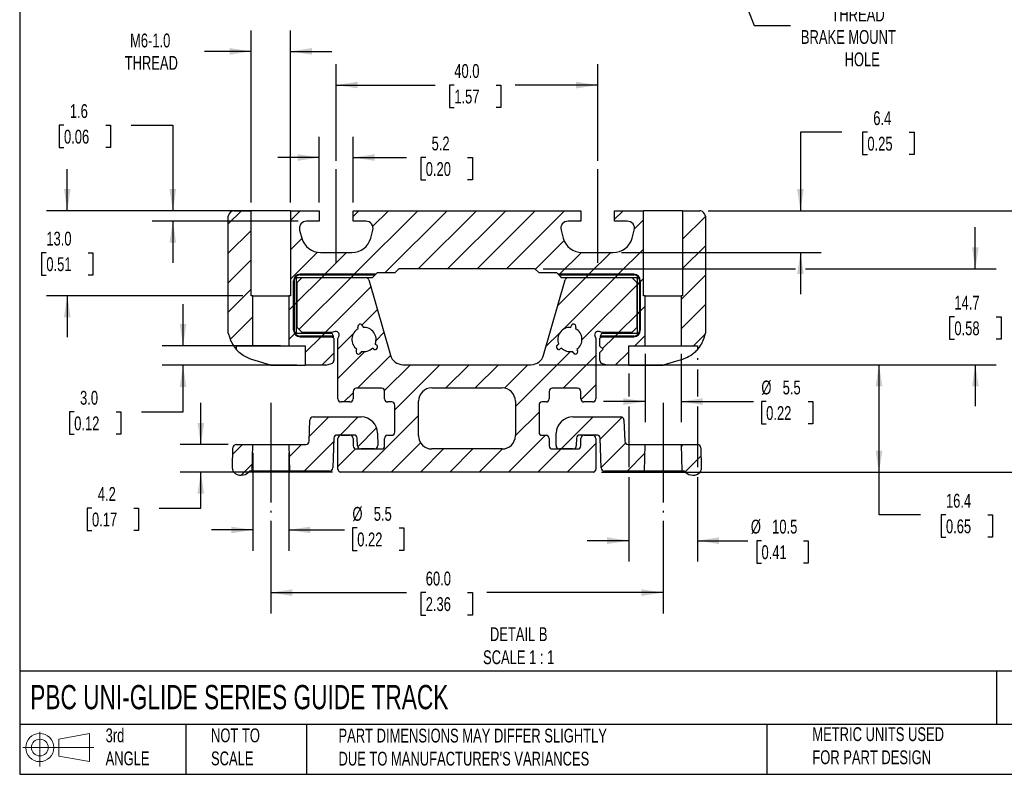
# Model space of a CAD drawing. Header units: millimetres. Extents: x 25 to 1092, y 25 to 838.
# Tile 1 of 6: x 25 to 628, y 25 to 487. Entities that reach past the tile are written whole.
import ezdxf

# ---------------------------------------------------------------- set-up
doc = ezdxf.new("R2010")
doc.units = ezdxf.units.MM
doc.header["$LTSCALE"] = 4
doc.linetypes.add('SLD-Center', pattern=[19.05, 15.24, -1.27, 1.27, -1.27])
doc.linetypes.add('SLD-Solid', pattern=[0])
for name, color, linetype in [('CENTER', 40, 'SLD-Center'), ('HATCH', 6, 'SLD-Solid'), ('SLD-DEFPOINTS', 7, 'Continuous')]:
    doc.layers.add(name, color=color, linetype=linetype)
doc.layers.add('DIMENSIONS', color=140, linetype='SLD-Solid', lineweight=25)
doc.layers.add('TEXT', color=140, linetype='SLD-Solid', lineweight=25)
doc.styles.add('SLDTEXTSTYLE0', font='TXT', dxfattribs={"width": 0.7})
doc.dimstyles.new('SLDDIMSTYLE0', dxfattribs={"dimtxt": 8.632031, "dimasz": 13.208, "dimexe": 0, "dimexo": 0.0625, "dimgap": 2.158008, "dimtad": 0, "dimtih": 1, "dimtoh": 1, "dimrnd": 1e-09, "dimzin": 12, "dimdsep": 46, "dimtxsty": 'SLDTEXTSTYLE0', "dimsah": 1, "dimcen": 0, "dimadec": 0, "dimazin": 3, "dimtfac": 1, "dimtofl": 0, "dimtmove": 0, "dimatfit": 3, "dimfxl": 0, "dimfrac": 2, "dimtolj": 1, "dimtzin": 12, "dimarcsym": 0})
doc.dimstyles.new('SLDDIMSTYLE5', dxfattribs={"dimtxt": 8.632031, "dimasz": 13.208, "dimexe": 0, "dimexo": 0.0625, "dimgap": 2.158008, "dimtad": 0, "dimtih": 1, "dimtoh": 1, "dimlfac": 0.25, "dimrnd": 1e-09, "dimzin": 12, "dimdsep": 46, "dimtxsty": 'SLDTEXTSTYLE0', "dimsah": 1, "dimcen": 0.09, "dimadec": 0, "dimazin": 3, "dimtfac": 1, "dimtmove": 0, "dimatfit": 0, "dimfxl": 0, "dimfrac": 2, "dimtolj": 1, "dimtzin": 12, "dimarcsym": 0})
doc.dimstyles.new('SLDDIMSTYLE6', dxfattribs={"dimtxt": 8.632031, "dimasz": 13.208, "dimexe": 0, "dimexo": 0.0625, "dimgap": 2.158008, "dimtad": 0, "dimtih": 1, "dimtoh": 1, "dimlfac": 0.25, "dimrnd": 1e-09, "dimzin": 4, "dimdsep": 46, "dimtxsty": 'SLDTEXTSTYLE0', "dimsah": 1, "dimcen": 0.09, "dimadec": 0, "dimazin": 1, "dimtfac": 1, "dimtofl": 0, "dimtmove": 0, "dimatfit": 3, "dimfxl": 0, "dimfrac": 2, "dimtolj": 1, "dimtzin": 12, "dimarcsym": 0})
doc.dimstyles.new('SLDDIMSTYLE7', dxfattribs={"dimtxt": 8.632031, "dimasz": 13.208, "dimexe": 0, "dimexo": 0.0625, "dimgap": 2.158008, "dimtad": 0, "dimtih": 1, "dimtoh": 1, "dimlfac": 0.25, "dimrnd": 1e-09, "dimzin": 4, "dimdsep": 46, "dimtxsty": 'SLDTEXTSTYLE0', "dimsah": 1, "dimcen": 0.09, "dimadec": 0, "dimazin": 1, "dimtfac": 1, "dimtmove": 0, "dimatfit": 0, "dimfxl": 0, "dimfrac": 2, "dimtolj": 1, "dimtzin": 12, "dimarcsym": 0})
doc.dimstyles.new('SLDDIMSTYLE8', dxfattribs={"dimtxt": 8.632031, "dimasz": 13.208, "dimexe": 0, "dimexo": 0.0625, "dimgap": 2.158008, "dimtad": 0, "dimtih": 1, "dimtoh": 1, "dimlfac": 0.25, "dimrnd": 1e-09, "dimzin": 12, "dimdsep": 46, "dimtxsty": 'SLDTEXTSTYLE0', "dimsah": 1, "dimcen": 0.09, "dimadec": 0, "dimazin": 3, "dimtfac": 1, "dimtofl": 0, "dimtmove": 0, "dimatfit": 3, "dimfxl": 0, "dimfrac": 2, "dimtolj": 1, "dimtzin": 12, "dimarcsym": 0})

# ---------------------------------------------------------------- blocks, each defined once
blk = doc.blocks.new('Block11')
at = {"color": 7, "linetype": 'SLD-Solid', "lineweight": 18}
for p, q in [((10.35, 21.24), (10.35, 0)), ((21.92, 16.67), (40.7, 20.13)), ((40.7, 20.13), (40.7, 2.93)), ((21.92, 6.38), (21.92, 16.67)), ((0, 11.53), (43.49, 11.53)), ((21.92, 6.38), (40.7, 2.93))]:
    blk.add_line(p, q, dxfattribs=at)
for radius in [8.6, 5.14]:
    blk.add_circle((10.35, 11.53), radius, dxfattribs=at)
blk = doc.blocks.new('Block12')
at = {"layer": 'SLD-DEFPOINTS'}
blk.add_blockref('Block11', (0, 0), dxfattribs=at)
blk = doc.blocks.new('_D')
at = {"layer": 'DIMENSIONS'}
for p, q in [((451.06, 544.22), (474.82, 483.58)), ((474.82, 483.58), (497.05, 483.58))]:
    blk.add_line(p, q, dxfattribs=at)
blk.add_solid([(451.06, 544.22), (453.98, 531.18), (457.77, 532.66)], dxfattribs=at)
at = {"layer": 'DIMENSIONS', "attachment_point": 1, "style": 'SLDTEXTSTYLE0'}
for s, insert, char_height in [('M5-0.8', (525.41, 508.21), 8.467), ('THREAD', (522.13, 494.49), 8.467), ('BRAKE MOUNT', (503.4, 480.77), 8.4667), ('HOLE', (530.16, 467.06), 8.467)]:
    blk.add_mtext(s, dxfattribs=dict(at, insert=insert, char_height=char_height))
blk = doc.blocks.new('SW_HATCH_0')
at = {"layer": 'HATCH', "color": 0}
for p, q in [((-49.01, 40.8), (-57.12, 32.69)), ((-13.08, 40.8), (-19.12, 34.76)), ((22.84, 40.8), (19.28, 37.24)), ((58.76, 40.8), (19.86, 1.9)), ((40.8, 40.8), (31.24, 31.24)), ((76.72, 40.8), (38.84, 2.92)), ((94.68, 40.8), (59.13, 5.25)), ((112.64, 40.8), (77.09, 5.25)), ((130.6, 40.8), (95.05, 5.25)), ((148.56, 40.8), (113.01, 5.25)), ((184.48, 40.8), (179.28, 35.6)), ((234.88, 37.32), (220.88, 23.32)), ((-1.52, 34.4), (-1.52, 34.4)), ((196.88, 35.24), (191.41, 29.77)), ((-43.12, 28.73), (-57.12, 14.73)), ((-12.14, 23.79), (-19.12, 16.8)), ((148.3, 22.57), (130.75, 5.03)), ((234.88, 19.36), (220.88, 5.36)), ((-2.6, 15.36), (-19.12, -1.16)), ((15.2, 15.2), (1.9, 1.9)), ((158.89, 15.21), (145.59, 1.9)), ((176.85, 15.2), (163.55, 1.9)), ((196.88, 17.28), (181.51, 1.9)), ((-43.12, 10.76), (-57.12, -3.24)), ((0, 0), (-15.02, -15.02)), ((17.96, 0), (-13.9, -31.86)), ((1.5, 1.5), (0, 0)), ((1.9, 1.9), (1.5, 1.5)), ((19.46, 1.5), (17.96, 0)), ((19.86, 1.9), (19.46, 1.5)), ((161.64, 0), (144.47, -17.17)), ((145.18, 1.5), (145.15, 1.46)), ((145.59, 1.9), (145.18, 1.5)), ((179.61, 0), (147.8, -31.81)), ((163.14, 1.5), (161.64, 0)), ((163.55, 1.9), (163.14, 1.5)), ((181.1, 1.5), (179.6, 0)), ((181.51, 1.9), (181.1, 1.5)), ((234.88, 1.4), (219.88, -13.6)), ((30.05, -5.87), (2.12, -33.8)), ((192.78, -4.78), (159.29, -38.27)), ((194.58, -2.98), (193.08, -4.48)), ((194.99, -2.58), (194.58, -2.98)), ((196.88, -0.68), (194.99, -2.58)), ((-43.12, -7.2), (-57.12, -21.2)), ((-17.22, -17.22), (-20.12, -20.12)), ((-16.82, -16.82), (-17.22, -17.22)), ((-15.32, -15.32), (-16.82, -16.82)), ((197.88, -17.64), (194.99, -20.54)), ((234.88, -16.56), (219.88, -31.56)), ((34.05, -19.83), (24.75, -29.13)), ((192.78, -22.74), (181.73, -33.8)), ((194.58, -20.94), (193.08, -22.44)), ((194.99, -20.54), (194.58, -20.94)), ((-42.12, -24.16), (-55.9, -37.94)), ((-16.56, -34.52), (-20.12, -38.08)), ((-16.26, -34.22), (-16.56, -34.52)), ((-15.32, -33.28), (-16.26, -34.22)), ((0.02, -35.9), (-0.39, -36.31)), ((1.52, -34.4), (0.02, -35.9)), ((19.3, -34.58), (9.98, -43.9)), ((38.06, -33.79), (33.28, -38.56)), ((145.69, -33.91), (137.25, -42.35)), ((179.62, -35.9), (179.22, -36.31)), ((181.12, -34.4), (179.62, -35.9)), ((197.88, -35.6), (191.69, -41.79)), ((234.68, -34.73), (227.62, -41.79)), ((-0.39, -36.31), (-10.12, -46.04)), ((179.22, -36.31), (171.92, -43.6)), ((7.46, -46.42), (0.09, -53.79)), ((26.45, -45.39), (9.98, -61.86)), ((42.06, -47.74), (21.98, -67.83)), ((152.16, -45.41), (118.51, -79.06)), ((167.78, -47.74), (147.7, -67.83)), ((187.88, -45.6), (179.69, -53.79)), ((54.36, -53.41), (38.48, -69.28)), ((72.32, -53.41), (44.73, -80.99)), ((90.28, -53.41), (76.05, -67.63)), ((108.24, -53.41), (94.01, -67.63)), ((126.2, -53.41), (111.85, -67.76)), ((167.78, -65.71), (158.62, -74.87)), ((19.23, -70.57), (13.6, -76.2)), ((133.03, -82.49), (118.5, -97.02)), ((4.43, -85.37), (-7.58, -97.38)), ((22.39, -85.37), (11.32, -96.44)), ((59.26, -84.42), (24.48, -119.2)), ((166.08, -85.37), (146.47, -104.98)), ((183.84, -85.57), (170.37, -99.04)), ((33.64, -92.08), (22.07, -103.65)), ((-48.35, -102.24), (-54.34, -108.23)), ((-12.43, -102.24), (-19.92, -109.72)), ((7.35, -100.41), (-10.73, -118.49)), ((10.86, -96.9), (10.28, -97.48)), ((60.49, -101.16), (42.44, -119.2)), ((136.88, -96.6), (114.28, -119.2)), ((167.78, -101.63), (150.21, -119.2)), ((185.89, -101.47), (170.97, -116.4)), ((221.05, -102.24), (219.91, -103.38)), ((20.78, -104.95), (9.98, -115.74)), ((74.63, -104.98), (60.4, -119.2)), ((92.59, -104.98), (78.36, -119.2)), ((110.55, -104.98), (96.32, -119.2)), ((146.47, -104.98), (132.24, -119.2)), ((197.74, -107.59), (186.84, -118.49)), ((-42.43, -114.27), (-49.19, -121.03)), ((232.13, -109.12), (222.36, -118.89))]:
    blk.add_line(p, q, dxfattribs=at)
blk = doc.blocks.new('_D_9')
at = {"layer": 'DIMENSIONS'}
for p, q in [((208.67, 375.31), (208.67, 415.47)), ((229.47, 375.31), (229.47, 415.47)), ((208.67, 402.77), (183.27, 402.77)), ((229.47, 402.77), (262.16, 402.77)), ((273.85, 402.77), (270.95, 402.77)), ((270.95, 402.77), (270.95, 389.05)), ((299.5, 402.77), (302.4, 402.77)), ((302.4, 402.77), (302.4, 389.05)), ((270.95, 389.05), (273.85, 389.05)), ((302.4, 389.05), (299.5, 389.05))]:
    blk.add_line(p, q, dxfattribs=at)
for points in [[(208.67, 402.77), (195.46, 404.8), (195.46, 400.73)], [(229.47, 402.77), (242.67, 400.73), (242.67, 404.8)]]:
    blk.add_solid(points, dxfattribs=at)
at = {"layer": 'DIMENSIONS', "char_height": 8.467, "attachment_point": 1, "style": 'SLDTEXTSTYLE0'}
for s, insert in [('5.2', (277.44, 415.61)), ('0.20', (273.85, 399.96))]:
    blk.add_mtext(s, dxfattribs=dict(at, insert=insert))
blk = doc.blocks.new('_D_10')
at = {"layer": 'DIMENSIONS'}
for p, q in [((219.07, 400.71), (219.07, 459.8)), ((379.07, 400.71), (379.07, 459.8)), ((219.07, 447.1), (279.63, 447.1)), ((291.33, 447.1), (288.43, 447.1)), ((288.43, 447.1), (288.43, 433.38)), ((316.98, 447.1), (319.88, 447.1)), ((319.88, 447.1), (319.88, 433.38)), ((379.07, 447.1), (328.67, 447.1)), ((288.43, 433.38), (291.33, 433.38)), ((319.88, 433.38), (316.98, 433.38))]:
    blk.add_line(p, q, dxfattribs=at)
for points in [[(219.07, 447.1), (232.27, 445.07), (232.27, 449.13)], [(379.07, 447.1), (365.86, 449.13), (365.86, 445.07)]]:
    blk.add_solid(points, dxfattribs=at)
at = {"layer": 'DIMENSIONS', "char_height": 8.467, "attachment_point": 1, "style": 'SLDTEXTSTYLE0'}
for s, insert in [('40.0', (291.33, 459.95)), ('1.57', (291.33, 444.29))]:
    blk.add_mtext(s, dxfattribs=dict(at, insert=insert))
blk = doc.blocks.new('_D_11')
at = {"layer": 'DIMENSIONS'}
for p, q in [((167.07, 375.31), (167.07, 480.41)), ((191.07, 375.31), (191.07, 480.41)), ((167.07, 467.71), (138.42, 467.71)), ((191.07, 467.71), (216.47, 467.71))]:
    blk.add_line(p, q, dxfattribs=at)
for points in [[(167.07, 467.71), (153.86, 469.74), (153.86, 465.67)], [(191.07, 467.71), (204.27, 465.67), (204.27, 469.74)]]:
    blk.add_solid(points, dxfattribs=at)
at = {"layer": 'DIMENSIONS', "char_height": 8.467, "attachment_point": 1, "style": 'SLDTEXTSTYLE0'}
for s, insert in [('M6-1.0', (92.92, 478.62)), ('THREAD', (89.64, 464.9))]:
    blk.add_mtext(s, dxfattribs=dict(at, insert=insert))
blk = doc.blocks.new('_D_12')
at = {"layer": 'DIMENSIONS'}
for p, q in [((52.5, 422.57), (49.6, 422.57)), ((49.6, 422.57), (49.6, 408.85)), ((78.15, 422.57), (81.05, 422.57)), ((81.05, 422.57), (81.05, 408.85)), ((93.71, 422.57), (119.11, 422.57)), ((119.11, 422.57), (119.11, 370.23)), ((49.6, 408.85), (52.5, 408.85)), ((81.05, 408.85), (78.15, 408.85)), ((185.99, 370.23), (106.41, 370.23)), ((195.85, 363.83), (106.41, 363.83)), ((119.11, 363.83), (119.11, 338.43))]:
    blk.add_line(p, q, dxfattribs=at)
for points in [[(119.11, 370.23), (121.14, 383.44), (117.07, 383.44)], [(119.11, 363.83), (117.07, 350.63), (121.14, 350.63)]]:
    blk.add_solid(points, dxfattribs=at)
at = {"layer": 'DIMENSIONS', "char_height": 8.467, "attachment_point": 1, "style": 'SLDTEXTSTYLE0'}
for s, insert in [('1.6', (56.09, 435.42)), ('0.06', (52.5, 419.76))]:
    blk.add_mtext(s, dxfattribs=dict(at, insert=insert))
blk = doc.blocks.new('_D_13')
at = {"layer": 'DIMENSIONS'}
for p, q in [((54.52, 370.23), (54.52, 395.63)), ((151.38, 370.23), (41.82, 370.23)), ((41.7, 344.53), (38.8, 344.53)), ((38.8, 344.53), (38.8, 330.81)), ((67.35, 344.53), (70.24, 344.53)), ((70.24, 344.53), (70.24, 330.81)), ((38.8, 330.81), (41.7, 330.81)), ((70.24, 330.81), (67.35, 330.81)), ((161.99, 318.23), (41.82, 318.23)), ((54.52, 318.23), (54.52, 292.83))]:
    blk.add_line(p, q, dxfattribs=at)
for points in [[(54.52, 370.23), (56.55, 383.44), (52.49, 383.44)], [(54.52, 318.23), (52.49, 305.02), (56.55, 305.02)]]:
    blk.add_solid(points, dxfattribs=at)
at = {"layer": 'DIMENSIONS', "char_height": 8.467, "attachment_point": 1, "style": 'SLDTEXTSTYLE0'}
for s, insert in [('13.0', (41.7, 357.38)), ('0.51', (41.7, 341.73))]:
    blk.add_mtext(s, dxfattribs=dict(at, insert=insert))
blk = doc.blocks.new('_D_14')
at = {"layer": 'DIMENSIONS'}
for p, q in [((125.36, 287.64), (125.36, 313.04)), ((184.99, 287.64), (112.66, 287.64)), ((194.99, 275.64), (112.66, 275.64)), ((125.36, 247.16), (125.36, 275.64)), ((58.75, 247.16), (55.85, 247.16)), ((55.85, 247.16), (55.85, 233.44)), ((84.4, 247.16), (87.3, 247.16)), ((87.3, 247.16), (87.3, 233.44)), ((99.96, 247.16), (125.36, 247.16)), ((55.85, 233.44), (58.75, 233.44)), ((87.3, 233.44), (84.4, 233.44))]:
    blk.add_line(p, q, dxfattribs=at)
for points in [[(125.36, 287.64), (127.39, 300.85), (123.33, 300.85)], [(125.36, 275.64), (123.33, 262.43), (127.39, 262.43)]]:
    blk.add_solid(points, dxfattribs=at)
at = {"layer": 'DIMENSIONS', "char_height": 8.467, "attachment_point": 1, "style": 'SLDTEXTSTYLE0'}
for s, insert in [('3.0', (62.34, 260)), ('0.12', (58.75, 244.35))]:
    blk.add_mtext(s, dxfattribs=dict(at, insert=insert))
blk = doc.blocks.new('_D_15')
at = {"layer": 'DIMENSIONS'}
for p, q in [((179.07, 180.46), (179.07, 123.87)), ((419.07, 180.46), (419.07, 123.87)), ((179.07, 136.57), (262.16, 136.57)), ((273.85, 136.57), (270.95, 136.57)), ((270.95, 136.57), (270.95, 122.85)), ((299.5, 136.57), (302.4, 136.57)), ((302.4, 136.57), (302.4, 122.85)), ((419.07, 136.57), (311.2, 136.57)), ((270.95, 122.85), (273.85, 122.85)), ((302.4, 122.85), (299.5, 122.85))]:
    blk.add_line(p, q, dxfattribs=at)
for points in [[(179.07, 136.57), (192.27, 134.53), (192.27, 138.6)], [(419.07, 136.57), (405.86, 138.6), (405.86, 134.53)]]:
    blk.add_solid(points, dxfattribs=at)
at = {"layer": 'DIMENSIONS', "char_height": 8.467, "attachment_point": 1, "style": 'SLDTEXTSTYLE0'}
for s, insert in [('60.0', (273.85, 149.41)), ('2.36', (273.85, 133.76))]:
    blk.add_mtext(s, dxfattribs=dict(at, insert=insert))
blk = doc.blocks.new('_D_16')
at = {"layer": 'DIMENSIONS'}
for p, q in [((440.07, 280.05), (440.07, 279.07)), ((440.07, 272.98), (440.07, 256.5)), ((398.07, 270.56), (398.07, 256.5)), ((398.07, 250.4), (398.07, 213.28)), ((440.07, 250.4), (440.07, 213.28)), ((398.07, 207.18), (398.07, 155.64)), ((440.07, 207.18), (440.07, 155.64)), ((398.07, 168.34), (372.67, 168.34)), ((440.07, 168.34), (470.86, 168.34)), ((479.31, 168.34), (476.41, 168.34)), ((476.41, 168.34), (476.41, 154.62)), ((504.96, 168.34), (507.86, 168.34)), ((507.86, 168.34), (507.86, 154.62)), ((476.41, 154.62), (479.31, 154.62)), ((507.86, 154.62), (504.96, 154.62))]:
    blk.add_line(p, q, dxfattribs=at)
for points in [[(398.07, 168.34), (384.86, 170.37), (384.86, 166.3)], [(440.07, 168.34), (453.27, 166.3), (453.27, 170.37)]]:
    blk.add_solid(points, dxfattribs=at)
at = {"layer": 'DIMENSIONS', "char_height": 8.467, "attachment_point": 1, "style": 'SLDTEXTSTYLE0'}
for s, insert in [('%%c', (472.79, 181.18)), ('10.5', (485.82, 181.18)), ('0.41', (479.31, 165.53))]:
    blk.add_mtext(s, dxfattribs=dict(at, insert=insert))
blk = doc.blocks.new('_D_17')
at = {"layer": 'DIMENSIONS'}
for p, q in [((408.07, 282.56), (408.07, 240.75)), ((430.07, 282.56), (430.07, 240.75)), ((408.07, 253.45), (382.67, 253.45)), ((430.07, 253.45), (474.43, 253.45)), ((482.16, 253.45), (479.26, 253.45)), ((479.26, 253.45), (479.26, 239.73)), ((507.81, 253.45), (510.71, 253.45)), ((510.71, 253.45), (510.71, 239.73)), ((479.26, 239.73), (482.16, 239.73)), ((510.71, 239.73), (507.81, 239.73))]:
    blk.add_line(p, q, dxfattribs=at)
for points in [[(408.07, 253.45), (394.86, 255.48), (394.86, 251.42)], [(430.07, 253.45), (443.27, 251.42), (443.27, 255.48)]]:
    blk.add_solid(points, dxfattribs=at)
at = {"layer": 'DIMENSIONS', "char_height": 8.467, "attachment_point": 1, "style": 'SLDTEXTSTYLE0'}
for s, insert in [('%%c', (479.23, 266.3)), ('5.5', (492.26, 266.3)), ('0.22', (482.16, 250.65))]:
    blk.add_mtext(s, dxfattribs=dict(at, insert=insert))
blk = doc.blocks.new('_D_18')
at = {"layer": 'DIMENSIONS'}
for p, q in [((343.32, 276.03), (563.92, 276.03)), ((551.22, 210.23), (551.22, 276.03)), ((381.4, 210.23), (563.92, 210.23)), ((551.22, 184.15), (551.22, 210.23)), ((576.62, 184.15), (551.22, 184.15)), ((592.18, 184.15), (589.28, 184.15)), ((589.28, 184.15), (589.28, 170.44)), ((617.83, 184.15), (620.73, 184.15)), ((620.73, 184.15), (620.73, 170.44)), ((589.28, 170.44), (592.18, 170.44)), ((620.73, 170.44), (617.83, 170.44))]:
    blk.add_line(p, q, dxfattribs=at)
for points in [[(551.22, 276.03), (549.19, 262.82), (553.25, 262.82)], [(551.22, 210.23), (553.25, 223.44), (549.19, 223.44)]]:
    blk.add_solid(points, dxfattribs=at)
at = {"layer": 'DIMENSIONS', "char_height": 8.467, "attachment_point": 1, "style": 'SLDTEXTSTYLE0'}
for s, insert in [('16.4', (592.18, 197)), ('0.65', (592.18, 181.35))]:
    blk.add_mtext(s, dxfattribs=dict(at, insert=insert))
blk = doc.blocks.new('_D_19')
at = {"layer": 'DIMENSIONS'}
for p, q in [((610.16, 334.68), (610.16, 360.08)), ((345.8, 334.68), (500.1, 334.68)), ((506.2, 334.68), (622.86, 334.68)), ((597.34, 305.32), (594.44, 305.32)), ((594.44, 305.32), (594.44, 291.6)), ((622.99, 305.32), (625.88, 305.32)), ((625.88, 305.32), (625.88, 291.6)), ((594.44, 291.6), (597.34, 291.6)), ((625.88, 291.6), (622.99, 291.6)), ((343.32, 276.03), (405.02, 276.03)), ((411.11, 276.03), (427.02, 276.03)), ((433.11, 276.03), (622.86, 276.03)), ((610.16, 276.03), (610.16, 250.63))]:
    blk.add_line(p, q, dxfattribs=at)
for points in [[(610.16, 334.68), (612.19, 347.89), (608.13, 347.89)], [(610.16, 276.03), (608.13, 262.82), (612.19, 262.82)]]:
    blk.add_solid(points, dxfattribs=at)
at = {"layer": 'DIMENSIONS', "char_height": 8.467, "attachment_point": 1, "style": 'SLDTEXTSTYLE0'}
for s, insert in [('14.7', (597.34, 318.17)), ('0.58', (597.34, 302.52))]:
    blk.add_mtext(s, dxfattribs=dict(at, insert=insert))
blk = doc.blocks.new('_D_20')
at = {"layer": 'DIMENSIONS'}
for p, q in [((446.76, 370.23), (696.16, 370.23)), ((683.46, 370.23), (683.46, 306.75)), ((670.64, 291.1), (667.74, 291.1)), ((667.74, 291.1), (667.74, 277.38)), ((696.29, 291.1), (699.19, 291.1)), ((699.19, 291.1), (699.19, 277.38)), ((667.74, 277.38), (670.64, 277.38)), ((699.19, 277.38), (696.29, 277.38)), ((683.46, 210.23), (683.46, 275.45)), ((381.4, 210.23), (696.16, 210.23))]:
    blk.add_line(p, q, dxfattribs=at)
for points in [[(683.46, 370.23), (681.43, 357.02), (685.5, 357.02)], [(683.46, 210.23), (685.5, 223.44), (681.43, 223.44)]]:
    blk.add_solid(points, dxfattribs=at)
at = {"layer": 'DIMENSIONS', "char_height": 8.467, "attachment_point": 1, "style": 'SLDTEXTSTYLE0'}
for s, insert in [('40.0', (670.64, 303.95)), ('1.57', (670.64, 288.29))]:
    blk.add_mtext(s, dxfattribs=dict(at, insert=insert))
blk = doc.blocks.new('_D_21')
at = {"layer": 'DIMENSIONS'}
for p, q in [((528.55, 418.25), (503.15, 418.25)), ((503.15, 418.25), (503.15, 370.23)), ((544.11, 418.25), (541.21, 418.25)), ((541.21, 418.25), (541.21, 404.53)), ((569.76, 418.25), (572.66, 418.25)), ((572.66, 418.25), (572.66, 404.53)), ((541.21, 404.53), (544.11, 404.53)), ((572.66, 404.53), (569.76, 404.53)), ((446.76, 370.23), (515.85, 370.23)), ((393.66, 344.63), (515.85, 344.63)), ((503.15, 344.63), (503.15, 319.23))]:
    blk.add_line(p, q, dxfattribs=at)
for points in [[(503.15, 370.23), (505.18, 383.44), (501.12, 383.44)], [(503.15, 344.63), (501.12, 331.43), (505.18, 331.43)]]:
    blk.add_solid(points, dxfattribs=at)
at = {"layer": 'DIMENSIONS', "char_height": 8.467, "attachment_point": 1, "style": 'SLDTEXTSTYLE0'}
for s, insert in [('6.4', (547.7, 431.1)), ('0.25', (544.11, 415.45))]:
    blk.add_mtext(s, dxfattribs=dict(at, insert=insert))
blk = doc.blocks.new('_D_22')
at = {"layer": 'DIMENSIONS'}
for p, q in [((168.07, 222.12), (168.07, 162.22)), ((190.07, 222.12), (190.07, 162.22)), ((168.07, 174.92), (142.67, 174.92)), ((190.07, 174.92), (224.21, 174.92)), ((231.94, 176.13), (229.04, 176.13)), ((229.04, 176.13), (229.04, 162.41)), ((257.59, 176.13), (260.49, 176.13)), ((260.49, 176.13), (260.49, 162.41)), ((229.04, 162.41), (231.94, 162.41)), ((260.49, 162.41), (257.59, 162.41))]:
    blk.add_line(p, q, dxfattribs=at)
for points in [[(168.07, 174.92), (154.86, 176.95), (154.86, 172.89)], [(190.07, 174.92), (203.27, 172.89), (203.27, 176.95)]]:
    blk.add_solid(points, dxfattribs=at)
at = {"layer": 'DIMENSIONS', "char_height": 8.467, "attachment_point": 1, "style": 'SLDTEXTSTYLE0'}
for s, insert in [('%%c', (229.01, 188.98)), ('5.5', (242.05, 188.98)), ('0.22', (231.94, 173.33))]:
    blk.add_mtext(s, dxfattribs=dict(at, insert=insert))
blk = doc.blocks.new('_D_23')
at = {"layer": 'DIMENSIONS'}
for p, q in [((136.24, 227.2), (136.24, 252.6)), ((152.87, 227.2), (123.54, 227.2)), ((216.74, 210.23), (123.54, 210.23)), ((136.24, 188.32), (136.24, 210.23)), ((69.63, 188.32), (66.73, 188.32)), ((66.73, 188.32), (66.73, 174.6)), ((95.28, 188.32), (98.18, 188.32)), ((98.18, 188.32), (98.18, 174.6)), ((110.84, 188.32), (136.24, 188.32)), ((66.73, 174.6), (69.63, 174.6)), ((98.18, 174.6), (95.28, 174.6))]:
    blk.add_line(p, q, dxfattribs=at)
for points in [[(136.24, 227.2), (138.27, 240.41), (134.21, 240.41)], [(136.24, 210.23), (134.21, 197.02), (138.27, 197.02)]]:
    blk.add_solid(points, dxfattribs=at)
at = {"layer": 'DIMENSIONS', "char_height": 8.467, "attachment_point": 1, "style": 'SLDTEXTSTYLE0'}
for s, insert in [('4.2', (73.22, 201.17)), ('0.17', (69.63, 185.52))]:
    blk.add_mtext(s, dxfattribs=dict(at, insert=insert))

msp = doc.modelspace()

# ---------------------------------------------------------------- linework, layer by layer
for p, q in [((156.457, 370.23), (155.897, 370.059)), ((156.457, 370.23), (167.066, 370.23)), ((167.066, 318.23), (167.066, 370.23)), ((191.066, 370.23), (167.066, 370.23)), ((191.066, 370.23), (191.066, 318.23)), ((191.066, 370.23), (208.666, 370.23)), ((208.666, 370.23), (208.666, 363.834)), ((229.466, 363.834), (229.466, 370.23)), ((229.466, 370.23), (368.666, 370.23)), ((368.666, 370.23), (368.666, 363.834)), ((389.466, 363.834), (389.466, 370.23)), ((389.466, 370.23), (407.066, 370.23)), ((407.066, 318.23), (407.066, 370.23)), ((431.066, 370.23), (407.066, 370.23)), ((431.066, 370.23), (431.066, 318.23)), ((431.066, 370.23), (441.675, 370.23)), ((442.236, 370.059), (441.675, 370.23)), ((153.241, 367.403), (153.066, 366.831)), ((153.066, 295.368), (153.066, 366.831)), ((208.666, 363.834), (200.933, 363.834)), ((237.199, 363.834), (229.466, 363.834)), ((368.666, 363.834), (360.933, 363.834)), ((397.199, 363.834), (389.466, 363.834)), ((445.066, 366.831), (444.891, 367.403)), ((445.066, 366.831), (445.066, 295.368)), ((196.683, 358.295), (197.96, 353.528)), ((240.172, 353.528), (241.449, 358.295)), ((356.683, 358.295), (357.96, 353.528)), ((400.172, 353.528), (401.449, 358.295)), ((209.552, 344.634), (228.581, 344.634)), ((369.552, 344.634), (388.581, 344.634)), ((243.246, 331.336), (244.262, 332.352)), ((244.262, 332.352), (255.084, 332.352)), ((257.416, 334.684), (255.084, 332.352)), ((340.717, 334.684), (257.416, 334.684)), ((340.717, 334.684), (343.049, 332.352)), ((343.049, 332.352), (353.87, 332.352)), ((353.87, 332.352), (354.886, 331.336)), ((192.96, 297.124), (192.96, 327.336)), ((192.96, 327.336), (192.96, 297.124)), ((193.367, 327.336), (193.367, 297.124)), ((193.367, 297.124), (193.367, 327.336)), ((194.865, 329.431), (241.341, 329.431)), ((194.865, 295.029), (194.865, 329.431)), ((195.168, 326.385), (198.216, 329.433)), ((195.168, 298.684), (195.168, 326.385)), ((196.96, 331.336), (243.246, 331.336)), ((243.246, 331.336), (196.96, 331.336)), ((242.84, 330.93), (196.96, 330.93)), ((196.96, 330.93), (242.84, 330.93)), ((198.216, 329.433), (237.287, 329.433)), ((237.287, 329.433), (237.546, 329.363)), ((238.973, 327.961), (252.203, 281.822)), ((241.341, 329.431), (242.84, 330.93)), ((242.84, 330.93), (243.246, 331.336)), ((345.929, 281.822), (359.159, 327.961)), ((354.886, 331.336), (401.172, 331.336)), ((354.886, 331.336), (355.292, 330.93)), ((401.172, 331.336), (354.886, 331.336)), ((355.292, 330.93), (356.791, 329.431)), ((401.172, 330.93), (355.292, 330.93)), ((355.292, 330.93), (401.172, 330.93)), ((356.791, 329.431), (403.267, 329.431)), ((360.587, 329.363), (360.845, 329.433)), ((360.845, 329.433), (399.917, 329.433)), ((399.917, 329.433), (402.965, 326.385)), ((402.965, 326.385), (402.965, 298.684)), ((403.267, 329.431), (403.267, 295.029)), ((404.766, 297.124), (404.766, 327.336)), ((404.766, 327.336), (404.766, 297.124)), ((405.172, 327.336), (405.172, 297.124)), ((405.172, 297.124), (405.172, 327.336)), ((168.066, 318.23), (167.066, 318.23)), ((168.066, 287.641), (168.066, 318.23)), ((168.066, 318.23), (190.066, 318.23)), ((190.066, 318.23), (190.066, 287.641)), ((191.066, 318.23), (190.066, 318.23)), ((408.066, 318.23), (407.066, 318.23)), ((408.066, 287.641), (408.066, 318.23)), ((408.066, 318.23), (430.066, 318.23)), ((430.066, 318.23), (430.066, 287.641)), ((431.066, 318.23), (430.066, 318.23)), ((153.066, 295.368), (153.94, 292.51)), ((198.216, 295.636), (195.168, 298.684)), ((216.408, 295.636), (198.216, 295.636)), ((218.186, 296.283), (216.408, 295.636)), ((232.601, 297.991), (232.361, 298.827)), ((235.291, 299.667), (235.53, 298.832)), ((362.602, 298.832), (362.842, 299.667)), ((365.772, 298.827), (365.532, 297.991)), ((381.724, 295.636), (379.946, 296.283)), ((399.917, 295.636), (381.724, 295.636)), ((402.965, 298.684), (399.917, 295.636)), ((444.192, 292.51), (445.066, 295.368)), ((216.554, 295.029), (194.865, 295.029)), ((196.96, 293.531), (217.445, 293.531)), ((217.445, 293.531), (196.96, 293.531)), ((216.191, 293.124), (196.96, 293.124)), ((196.96, 293.124), (217.555, 293.124)), ((217.644, 292.285), (216.191, 293.124)), ((217.644, 292.285), (217.644, 278.61)), ((220.168, 291.967), (220.791, 293.678)), ((220.168, 255.129), (220.168, 291.967)), ((377.342, 293.678), (377.965, 291.967)), ((377.965, 291.967), (377.965, 255.129)), ((381.942, 293.124), (380.489, 292.285)), ((380.489, 287.447), (380.489, 292.285)), ((380.578, 293.124), (401.172, 293.124)), ((380.687, 293.531), (401.172, 293.531)), ((401.172, 293.531), (380.687, 293.531)), ((403.267, 295.029), (381.578, 295.029)), ((401.172, 293.124), (381.942, 293.124)), ((158.066, 287.641), (168.066, 287.641)), ((158.066, 285.129), (158.066, 287.641)), ((168.066, 287.641), (190.066, 287.641)), ((190.066, 287.641), (200.066, 287.641)), ((200.066, 287.641), (200.066, 275.641)), ((231.368, 284.629), (231.722, 285.423)), ((234.506, 284.183), (234.153, 283.389)), ((241.952, 285.626), (241.232, 286.112)), ((242.936, 288.639), (243.657, 288.153)), ((354.476, 288.153), (355.196, 288.639)), ((356.901, 286.112), (356.18, 285.626)), ((363.98, 283.389), (363.626, 284.183)), ((366.411, 285.423), (366.764, 284.629)), ((380.489, 287.447), (382.489, 285.447)), ((382.489, 285.447), (380.489, 283.447)), ((380.489, 278.61), (380.489, 283.447)), ((398.066, 287.641), (408.066, 287.641)), ((398.066, 275.641), (398.066, 287.641)), ((408.066, 287.641), (430.066, 287.641)), ((430.066, 287.641), (440.066, 287.641)), ((440.066, 287.641), (440.066, 285.129)), ((178.963, 275.641), (200.066, 275.641)), ((212.773, 275.641), (200.066, 275.641)), ((212.773, 275.641), (216.229, 276.697)), ((259.893, 276.027), (338.239, 276.027)), ((381.904, 276.697), (385.359, 275.641)), ((398.066, 275.641), (385.359, 275.641)), ((398.066, 275.641), (419.169, 275.641)), ((229.414, 259.708), (229.414, 255.129)), ((246.82, 261.606), (231.313, 261.606)), ((248.718, 255.129), (248.718, 259.708)), ((277.545, 261.803), (320.587, 261.803)), ((349.414, 259.708), (349.414, 255.129)), ((366.82, 261.606), (351.313, 261.606)), ((368.718, 255.129), (368.718, 259.708)), ((227.516, 253.23), (222.066, 253.23)), ((253.017, 253.23), (250.617, 253.23)), ((269.444, 232.556), (269.444, 253.701)), ((328.689, 253.701), (328.689, 232.556)), ((347.516, 253.23), (345.116, 253.23)), ((376.066, 253.23), (370.617, 253.23)), ((254.915, 234.729), (254.915, 251.332)), ((343.217, 251.332), (343.217, 234.729)), ((202.503, 229.166), (202.954, 242.094)), ((204.993, 244.063), (234.272, 244.063)), ((363.861, 244.063), (393.139, 244.063)), ((395.178, 242.094), (395.629, 229.166)), ((217.605, 231.02), (216.973, 212.91)), ((229.928, 232.989), (219.644, 232.989)), ((220.168, 212.129), (220.168, 230.932)), ((222.066, 232.83), (227.516, 232.83)), ((229.414, 230.932), (229.414, 226.353)), ((232.128, 226.423), (231.967, 231.02)), ((244.43, 234.08), (244.562, 226.53)), ((248.718, 226.353), (248.718, 230.932)), ((250.617, 232.83), (253.017, 232.83)), ((345.116, 232.83), (347.516, 232.83)), ((349.414, 230.932), (349.414, 226.353)), ((353.57, 226.53), (353.702, 234.08)), ((366.165, 231.02), (366.005, 226.423)), ((378.488, 232.989), (368.204, 232.989)), ((368.718, 226.353), (368.718, 230.932)), ((370.617, 232.83), (376.066, 232.83)), ((377.965, 230.932), (377.965, 212.129)), ((381.159, 212.91), (380.527, 231.02)), ((155.698, 213.141), (155.909, 225.193)), ((157.948, 227.197), (168.066, 227.197)), ((167.641, 210.941), (168.066, 227.197)), ((168.066, 227.197), (179.066, 227.197)), ((179.066, 227.197), (179.066, 210.941)), ((179.066, 227.197), (190.066, 227.197)), ((190.066, 227.197), (190.492, 210.941)), ((190.066, 227.197), (200.464, 227.197)), ((231.313, 224.454), (246.82, 224.454)), ((242.522, 224.454), (234.166, 224.454)), ((320.587, 224.454), (277.545, 224.454)), ((351.313, 224.454), (366.82, 224.454)), ((363.966, 224.454), (355.61, 224.454)), ((397.668, 227.197), (408.066, 227.197)), ((407.641, 210.941), (408.066, 227.197)), ((408.066, 227.197), (419.066, 227.197)), ((419.066, 227.197), (419.066, 210.941)), ((419.066, 227.197), (430.066, 227.197)), ((430.066, 227.197), (430.492, 210.941)), ((430.066, 227.197), (440.184, 227.197)), ((442.224, 225.193), (442.434, 213.141)), ((155.725, 211.635), (155.698, 213.141)), ((167.641, 210.941), (166.792, 210.941)), ((179.066, 210.941), (167.641, 210.941)), ((190.492, 210.941), (179.066, 210.941)), ((214.934, 210.941), (190.492, 210.941)), ((407.641, 210.941), (383.198, 210.941)), ((419.066, 210.941), (407.641, 210.941)), ((430.492, 210.941), (419.066, 210.941)), ((431.34, 210.941), (430.492, 210.941)), ((442.434, 213.141), (442.408, 211.635)), ((221.816, 210.23), (221.575, 210.295)), ((376.316, 210.23), (221.816, 210.23)), ((376.558, 210.295), (376.316, 210.23))]:
    msp.add_line(p, q)
at = {"flags": 128}
for points in [[(178.963, 275.641), (174.831, 276.904), (170.864, 278.117), (167.219, 279.231)], [(430.914, 279.231), (427.268, 278.117), (423.301, 276.904), (419.169, 275.641)]]:
    msp.add_lwpolyline(points, dxfattribs=at)
for centre, radius, start, end in [((157.066, 366.234), 4, 107.000293, 162.999707), ((441.066, 366.234), 4, 17.000293, 72.999707), ((200.933, 359.434), 4.4, 89.999896, 194.999979), ((237.199, 359.434), 4.4, 345.000021, 90.000007), ((360.933, 359.434), 4.4, 89.999993, 194.999979), ((397.199, 359.434), 4.4, 345.000021, 90.000104), ((209.552, 356.634), 12, 195.000036, 270.000006), ((228.581, 356.634), 12, 269.999966, 345.000028), ((369.552, 356.634), 12, 194.999972, 270.000034), ((388.581, 356.634), 12, 269.999994, 344.999964), ((196.96, 327.336), 4, 90.000045, 179.999955), ((196.96, 327.336), 4, 90.000045, 179.999955), ((196.96, 327.336), 3.594, 90.000011, 179.999929), ((196.96, 327.336), 3.594, 90.000011, 179.999929), ((237.02, 327.401), 2.032, 15.999894, 75.000162), ((361.113, 327.401), 2.032, 104.999838, 164.000106), ((401.172, 327.336), 4, 0.000045, 89.999955), ((401.172, 327.336), 4, 0.000045, 89.999955), ((401.172, 327.336), 3.594, 0.000071, 89.999989), ((401.172, 327.336), 3.594, 0.000071, 89.999989), ((196.96, 297.124), 4, 180.000027, 269.999983), ((196.96, 297.124), 4, 180.000027, 269.999983), ((196.96, 297.124), 3.594, 180.000072, 269.999951), ((196.96, 297.124), 3.594, 180.000072, 269.999951), ((218.881, 294.373), 2.032, 339.999947, 110.000043), ((236.066, 291.434), 7.417, 117.857525, 234.142465), ((233.826, 299.247), 1.524, 15.999993, 195.999993), ((236.066, 291.434), 7.417, 337.857587, 94.1424), ((362.066, 291.434), 7.417, 85.8576, 202.142413), ((364.307, 299.247), 1.524, 344.000007, 164.000007), ((362.066, 291.434), 7.417, 305.857535, 62.142475), ((379.251, 294.373), 2.032, 69.999957, 200.000053), ((401.172, 297.124), 3.594, 270.000049, 359.999928), ((401.172, 297.124), 4, 270.000017, 359.999973), ((401.172, 297.124), 3.594, 270.000049, 359.999928), ((401.172, 297.124), 4, 270.000017, 359.999973), ((173.066, 298.357), 20, 196.999931, 221.409593), ((213.644, 292.285), 4, 18.138251, 43.310424), ((213.641, 292.285), 4.003, 12.106725, 18.135049), ((384.492, 292.285), 4.003, 161.864951, 167.893275), ((384.489, 292.285), 4, 136.689576, 161.861749), ((425.066, 298.357), 20, 318.590407, 343.000069), ((232.76, 284.009), 1.524, 155.999871, 336.000076), ((236.066, 291.434), 7.417, 257.85755, 314.142436), ((242.805, 286.889), 1.524, 236.00001, 55.99996), ((355.328, 286.889), 1.524, 124.00004, 303.99999), ((362.066, 291.434), 7.417, 225.857564, 282.14245), ((365.372, 284.009), 1.524, 203.999924, 24.000129), ((215.644, 278.61), 2, 286.999795, 0.000361), ((259.893, 284.027), 8, 196.000008, 269.999996), ((338.239, 284.027), 8, 270.000004, 343.999992), ((382.489, 278.61), 2, 179.999639, 253.000205), ((231.313, 259.708), 1.898, 90.000077, 179.999923), ((246.82, 259.708), 1.898, 0.000077, 89.999923), ((277.545, 253.701), 8.102, 90.000006, 179.999994), ((320.587, 253.701), 8.102, 0.000006, 89.999994), ((351.313, 259.708), 1.898, 90.000077, 179.999923), ((366.82, 259.708), 1.898, 0.000077, 89.999923), ((222.066, 255.129), 1.898, 180.000077, 269.999923), ((227.516, 255.129), 1.898, 270.000077, 359.999923), ((250.617, 255.129), 1.898, 180.000077, 269.999923), ((253.017, 251.332), 1.898, 359.999885, 90.000002), ((345.116, 251.332), 1.898, 89.999998, 180.000115), ((347.516, 255.129), 1.898, 270.000077, 359.999923), ((370.617, 255.129), 1.898, 180.000077, 269.999923), ((376.066, 255.129), 1.898, 270.000077, 359.999923), ((204.993, 242.023), 2.04, 90.000098, 177.999972), ((234.272, 233.903), 10.16, 0.998812, 90.001048), ((363.861, 233.903), 10.16, 89.998952, 179.001188), ((393.139, 242.023), 2.04, 2.000028, 89.999902), ((200.464, 229.237), 2.04, 269.998605, 357.999566), ((219.644, 230.949), 2.04, 89.998602, 177.999677), ((222.066, 230.932), 1.898, 90.000077, 179.999923), ((227.516, 230.932), 1.898, 0.000077, 89.999923), ((229.928, 230.949), 2.04, 2.000323, 90.001398), ((250.617, 230.932), 1.898, 90.000077, 179.999923), ((253.017, 234.729), 1.898, 269.999998, 0.000115), ((277.545, 232.556), 8.102, 180.000015, 269.999971), ((320.587, 232.556), 8.102, 270.000029, 359.999985), ((345.116, 234.729), 1.898, 179.999885, 270.000002), ((347.516, 230.932), 1.898, 0.000077, 89.999923), ((368.204, 230.949), 2.04, 89.998602, 177.999677), ((370.617, 230.932), 1.898, 90.000077, 179.999923), ((376.066, 230.932), 1.898, 0.000077, 89.999923), ((378.488, 230.949), 2.04, 2.000323, 90.001398), ((397.668, 229.237), 2.04, 182.000434, 270.001395), ((157.948, 225.157), 2.04, 89.999988, 179.000082), ((231.313, 226.353), 1.898, 180.000077, 269.999923), ((234.166, 226.494), 2.04, 182.000277, 269.999755), ((242.522, 226.494), 2.04, 270.000192, 359.999703), ((242.537, 226.494), 2.025, 359.999818, 1.007238), ((246.82, 226.353), 1.898, 270.000077, 359.999923), ((351.313, 226.353), 1.898, 180.000077, 269.999923), ((355.595, 226.494), 2.025, 178.992762, 180.000182), ((355.61, 226.494), 2.04, 180.000297, 269.999808), ((363.966, 226.494), 2.04, 270.000245, 357.999723), ((366.82, 226.353), 1.898, 270.000077, 359.999923), ((440.184, 225.157), 2.04, 0.999918, 90.000012), ((157.764, 211.67), 2.04, 181.000769, 225.628278), ((166.792, 208.901), 2.04, 90.000821, 135.791327), ((214.934, 212.981), 2.04, 269.999891, 357.999861), ((222.066, 212.129), 1.898, 179.99975, 255.000187), ((376.066, 212.129), 1.898, 284.999813, 0.00025), ((383.198, 212.981), 2.04, 182.000139, 270.000109), ((431.34, 208.901), 2.04, 44.208673, 89.999179), ((440.368, 211.67), 2.04, 314.371722, 358.999231), ((160.778, 214.751), 6.35, 225.628415, 315.792727), ((437.354, 214.751), 6.35, 224.207273, 314.371585)]:
    msp.add_arc(centre, radius, start, end)
for points, knots in [([(167.219, 279.231), (165.448, 279.932), (162.415, 281.133), (159.578, 283.509), (158.358, 284.798), (158.075, 285.118), (158.066, 285.129)], [0, 0, 0, 0, 0.5157224, 0.8835464, 0.9962789, 1, 1, 1, 1]), ([(440.066, 285.129), (439.937, 284.985), (439.191, 284.154), (437.297, 282.407), (434.36, 280.47), (431.951, 279.604), (430.914, 279.231)], [0, 0, 0, 0, 0.0525608, 0.3041394, 0.7003937, 1, 1, 1, 1])]:
    msp.add_open_spline(points, degree=3, knots=knots)
at = {"layer": 'CENTER'}
for p, q in [((219.066, 338.434), (219.066, 395.63)), ((379.066, 338.434), (379.066, 395.63)), ((179.066, 252.597), (179.066, 185.541)), ((419.066, 252.597), (419.066, 185.541))]:
    msp.add_line(p, q, dxfattribs=at)
at = {"layer": 'TEXT'}
for p, q in [((25.4, 838.2), (25.4, 25.4)), ((1092.2, 88.504), (25.4, 88.504)), ((623.036, 88.504), (623.036, 55.88)), ((1092.2, 55.88), (25.4, 55.88)), ((127, 55.88), (127, 25.4)), ((200.847, 55.88), (200.847, 25.4)), ((482.586, 55.88), (482.586, 25.4)), ((25.4, 25.4), (1092.2, 25.4))]:
    msp.add_line(p, q, dxfattribs=at)

# ---------------------------------------------------------------- block references
at = {"layer": 'HATCH'}
msp.add_blockref('SW_HATCH_0', (210.183, 329.433), dxfattribs=at)
at = {"layer": 'SLD-DEFPOINTS'}
msp.add_blockref('Block12', (27.352, 30.215), dxfattribs=at)

# ---------------------------------------------------------------- texts
at = {"layer": 'TEXT', "style": 'SLDTEXTSTYLE0'}
for s, insert, char_height, attachment_point in [('DETAIL B^JSCALE 1 : 1', (330.741, 115.376), 8.46667, 2), ('PBC UNI-GLIDE SERIES GUIDE TRACK', (31.863, 80.043), 14.81667, 1), ('METRIC UNITS USED ^JFOR PART DESIGN', (510.417, 54.182), 8.46667, 1), ('3rd^JANGLE', (77.983, 53.47), 8.4667, 1), ('NOT TO^JSCALE', (142.462, 53.47), 8.46667, 1), ("PART DIMENSIONS MAY DIFFER SLIGHTLY ^JDUE TO MANUFACTURER'S VARIANCES", (220.477, 53.322), 8.46667, 1)]:
    msp.add_mtext(s, dxfattribs=dict(at, insert=insert, char_height=char_height, attachment_point=attachment_point))

# ---------------------------------------------------------------- dimensions: what is measured, and where the dimension line sits
at = {"layer": 'DIMENSIONS'}
dim = msp.add_diameter_dim_2p(p1=(449.524, 548.128), p2=(451.057, 544.217), text='M5-0.8\\PTHREAD\\PBRAKE MOUNT\\PHOLE', dimstyle='SLDDIMSTYLE0', override={"dimpost": '<>'}, dxfattribs=at)
dim.commit()
dim.dimension.update_dxf_attribs({"geometry": '_D', "text_midpoint": (545.557, 483.58), "dimtype": 163})
for base, p1, p2, text, picture, middle in [((191.066, 467.706), (167.066, 370.23), (191.066, 370.23), 'M6-1.0\\PTHREAD', '_D_11', (113.066, 467.706)), ((440.066, 168.336), (398.066, 275.641), (440.066, 285.129), '%%c<>', '_D_16', (492.132, 168.336)), ((430.066, 253.45), (408.066, 287.641), (430.066, 287.641), '%%c<>', '_D_17', (494.983, 253.45)), ((190.066, 174.917), (168.066, 227.197), (190.066, 227.197), '%%c<>', '_D_22', (244.765, 174.917))]:
    dim = msp.add_linear_dim(base=base, p1=p1, p2=p2, text=text, dimstyle='SLDDIMSTYLE5', dxfattribs=at)
    dim.commit()
    dim.dimension.update_dxf_attribs({"geometry": picture, "text_midpoint": middle, "dimtype": 160})
for base, p1, p2, dimstyle, picture, middle in [((379.066, 447.1), (219.066, 395.63), (379.066, 395.63), 'SLDDIMSTYLE6', '_D_10', (304.153, 447.1)), ((229.466, 402.766), (208.666, 370.23), (229.466, 370.23), 'SLDDIMSTYLE5', '_D_9', (286.678, 402.766)), ((419.066, 136.567), (179.066, 185.541), (419.066, 185.541), 'SLDDIMSTYLE6', '_D_15', (286.678, 136.567))]:
    dim = msp.add_linear_dim(base=base, p1=p1, p2=p2, dimstyle=dimstyle, dxfattribs=at)
    dim.commit()
    dim.dimension.update_dxf_attribs({"geometry": picture, "text_midpoint": middle, "dimtype": 160})
for base, p1, p2, dimstyle, picture, middle in [((119.105, 363.834), (191.066, 370.23), (200.933, 363.834), 'SLDDIMSTYLE5', '_D_12', (119.105, 422.569)), ((503.148, 370.23), (388.581, 344.634), (441.675, 370.23), 'SLDDIMSTYLE5', '_D_21', (503.148, 418.251)), ((54.521, 370.23), (167.066, 318.23), (156.457, 370.23), 'SLDDIMSTYLE7', '_D_13', (54.521, 344.532)), ((683.465, 370.23), (376.316, 210.23), (441.675, 370.23), 'SLDDIMSTYLE6', '_D_20', (683.465, 291.1)), ((610.161, 334.684), (338.239, 276.027), (340.717, 334.684), 'SLDDIMSTYLE5', '_D_19', (610.161, 305.324)), ((125.36, 275.641), (190.066, 287.641), (200.066, 275.641), 'SLDDIMSTYLE7', '_D_14', (125.36, 247.156)), ((551.218, 276.027), (376.316, 210.23), (338.239, 276.027), 'SLDDIMSTYLE8', '_D_18', (551.218, 184.155)), ((136.24, 227.197), (221.816, 210.23), (157.948, 227.197), 'SLDDIMSTYLE5', '_D_23', (136.24, 188.32))]:
    dim = msp.add_linear_dim(base=base, p1=p1, p2=p2, angle=90, dimstyle=dimstyle, dxfattribs=at)
    dim.commit()
    dim.dimension.update_dxf_attribs({"geometry": picture, "text_midpoint": middle, "dimtype": 160})

doc.saveas('drawing.dxf')
